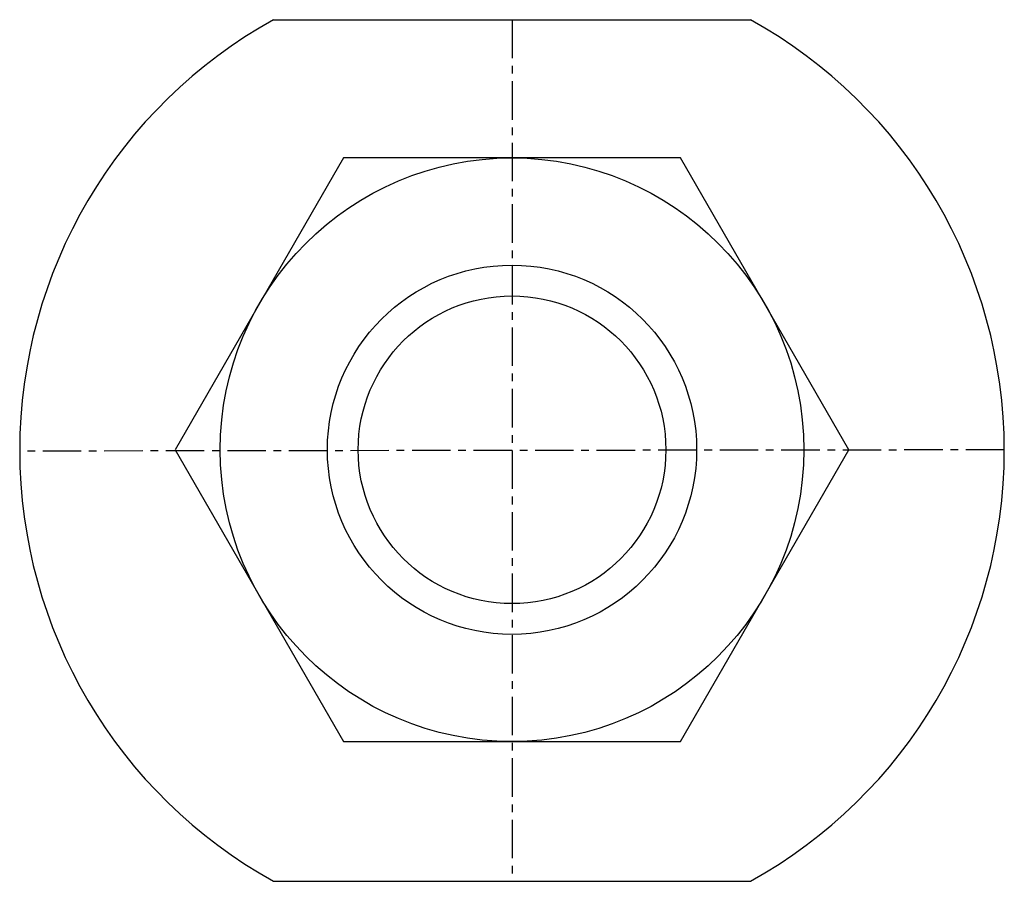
# Model space of a CAD drawing. Extents: x 124 to 156, y 176 to 204.
import ezdxf

# ---------------------------------------------------------------- set-up
doc = ezdxf.new("R2010")
doc.units = 0
doc.linetypes.add('CENTER', pattern=[2, 1.25, -0.25, 0.25, -0.25])
doc.layers.get('0').update_dxf_attribs({"linetype": 'CONTINUOUS'})
doc.layers.add('BRAUER-1', color=1, linetype='CENTER')

msp = doc.modelspace()

# ---------------------------------------------------------------- linework, layer by layer
for p, q in [((132.253031, 204), (147.746311, 204)), ((134.524992, 199.50721), (129.049992, 190.024232)), ((145.474992, 199.50721), (134.524992, 199.50721)), ((150.949992, 190.024232), (145.474992, 199.50721)), ((129.049992, 190.024232), (134.524992, 180.541254)), ((145.474992, 180.541254), (150.949992, 190.024232)), ((134.524992, 180.541254), (145.474992, 180.541254)), ((132.253031, 176), (147.746311, 176))]:
    msp.add_line(p, q)
for radius in [9.482978, 6, 5]:
    msp.add_circle((139.999992, 190.024232), radius)
for start, end in [(118.957134, 241.042866), (298.957134, 61.042866)]:
    msp.add_arc((139.999671, 190), 16.000326, start, end)
at = {"layer": 'BRAUER-1'}
for p, q in [((140.000001, 204), (139.999999, 176)), ((155.999984, 190.020623), (123.999358, 189.979377))]:
    msp.add_line(p, q, dxfattribs=at)

doc.saveas('drawing.dxf')
